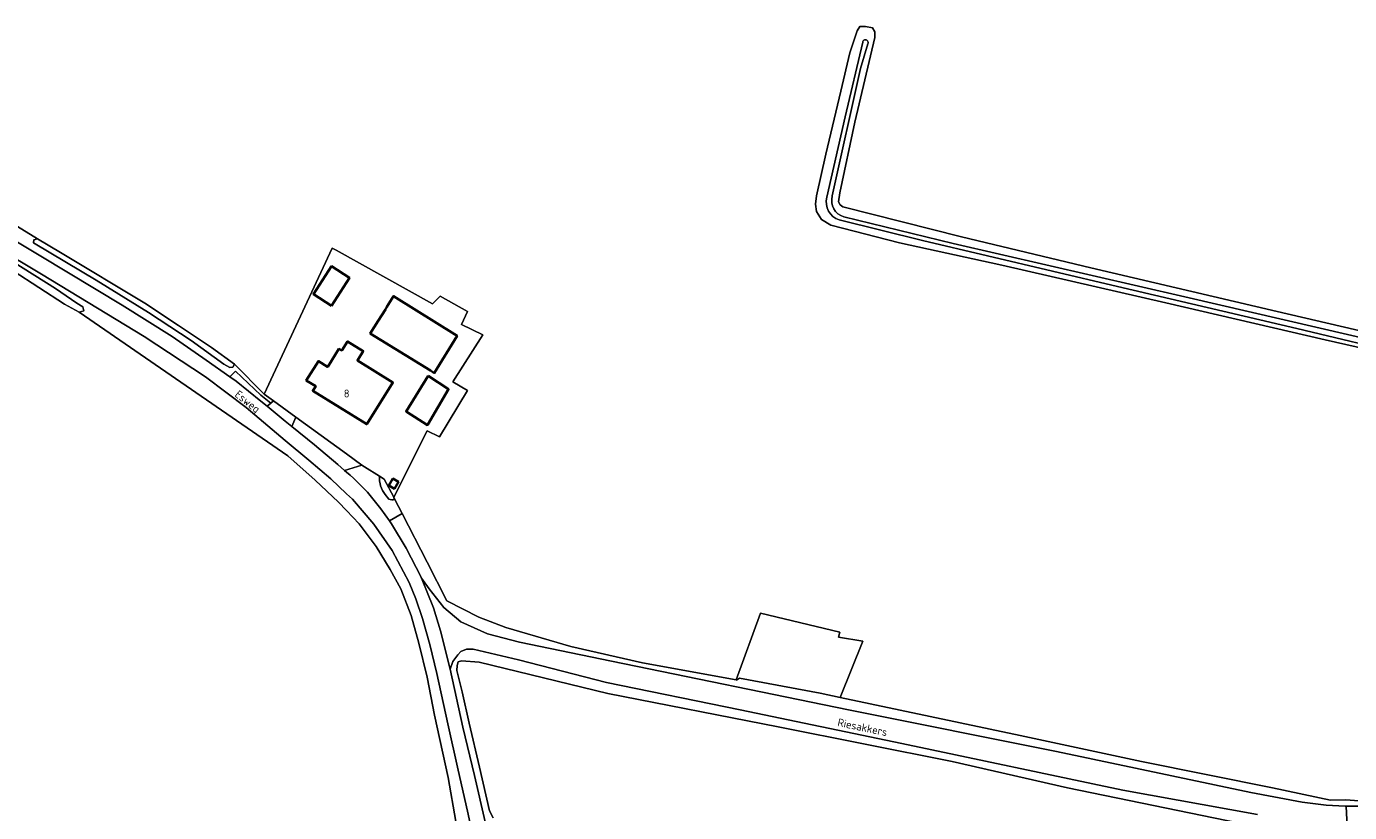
# Model space of a CAD drawing. Header units: metres. Extents: x 243820 to 248629, y 478632 to 483190.
# Tile 33 of 38: x 245927 to 246229, y 481792 to 481972. Entities that reach past the tile are written whole.
import ezdxf
from ezdxf.enums import TextEntityAlignment as Align

# ---------------------------------------------------------------- set-up
doc = ezdxf.new("R2010")
doc.units = ezdxf.units.M
for name, color, linetype, lineweight in [('B-XX-GR-BOUWLAND-GV', 80, 'Continuous', 13), ('B-XX-GR-GROENVOORZIENING-GV', 80, 'Continuous', 18), ('B-XX-OG-BEBOUWING-GV', 7, 'Continuous', 35), ('B-XX-OG-BEBOUWING-T18', 10, 'Continuous', 18), ('B-XX-OG-TERREIN_ERF-GV', 7, 'Continuous', 18), ('B-XX-OG-TOPOGRAFIE-T18', 10, 'Continuous', 18), ('B-XX-OG-WATER-GV', 130, 'Continuous', 18), ('B-XX-OG-WATER_GREPPEL-GV', 160, 'Continuous', 18), ('B-XX-OG-WATER_SLOOT-GV', 120, 'Continuous', 18), ('B-XX-VH-ONVERHARD-GV', 252, 'Continuous', 18), ('B-XX-VH-VERHARDING_GESLOTEN-GV', 252, 'Continuous', 18), ('B-XX-VH-VERHARDING_OPEN-GV', 252, 'Continuous', 18)]:
    doc.layers.add(name, color=color, linetype=linetype, lineweight=lineweight)
doc.styles.add('NLCS-ISO-M-T18', font='NLCS-ISO.ttf', dxfattribs={"height": 1.8})

msp = doc.modelspace()

# ---------------------------------------------------------------- linework, layer by layer
at = {"layer": 'B-XX-GR-BOUWLAND-GV'}
for points in [[(246239.57, 481896.54), (246223.09, 481900.26), (246186.74, 481908.66), (246149.33, 481917.3), (246125.99, 481922.4), (246110.4, 481926.37), (246108.24, 481927.69), (246107.13, 481929.53), (246106.9, 481931.21), (246107.13, 481933.06), (246109.23, 481942.57), (246112.64, 481956.93), (246114.74, 481965.7), (246116.37, 481970.69), (246116.99, 481971.66), (246118.31, 481971.7), (246119.9, 481971.39), (246120.39, 481970.46), (246120.44, 481969.21), (246115.84, 481949.9), (246112.4, 481933.79), (246112.13, 481931.71), (246112.5, 481931.03), (246113.13, 481930.57), (246140.17, 481923.76), (246169.64, 481916.69), (246212.11, 481906.69), (246241.84, 481899.76)], [(245922.98, 481927.28), (245929.52, 481923.28), (245934.78, 481920.14), (245953.96, 481908.64), (245961.7, 481903.52), (245969.18, 481898.48), (245974.4, 481894.68), (245981.2, 481887.86), (245996.7, 481921.16), (245997.63, 481920.69), (246019.59, 481908.43), (246021.31, 481910.18), (246027.56, 481906.67), (246026.17, 481903.71), (246031.06, 481901.4), (246024.22, 481890.69), (246027.58, 481888.72), (246021.17, 481878.12), (246018.39, 481879.47), (246010.73, 481864.35), (246010.79, 481864.23), (246010.98, 481863.84), (246012.63, 481860.65), (246018.34, 481849.52), (246022.83, 481840.77), (246030.14, 481837.02), (246036.31, 481834.65), (246051.08, 481830.36), (246067.41, 481826.6), (246088.77, 481822.71), (246094.36, 481837.93), (246112.4, 481833.61), (246112.1, 481832.46), (246117.64, 481831.54), (246112.48, 481818.7), (246153.54, 481810.06), (246181.22, 481804.12), (246211.06, 481798.12), (246224.29, 481795.27), (246227.75, 481795.38), (246234.72, 481794.8)], [(246024.92, 481790.42), (246023.14, 481800.42), (246020.04, 481814.66), (246018.38, 481823.32), (246016.48, 481831.08), (246014.74, 481837.4), (246012.32, 481843.48), (246009.92, 481847.88), (246006.72, 481853.16), (246002.82, 481858.32), (246000, 481861.32), (245998.18, 481863.26), (245992.82, 481868.26), (245986.58, 481873.76), (245939.02, 481906.52), (245935.7, 481908.38), (245918.06, 481919.78)], [(246209.09, 481788.87), (246164.33, 481798.09), (246138.04, 481804.12), (246098.33, 481812), (246059.56, 481819.58), (246030.2, 481826.76), (246026.18, 481827.08), (246025.44, 481826.8), (246025.18, 481825.98), (246025.12, 481824.82), (246026.34, 481820), (246027.94, 481812.88), (246030.28, 481802.82), (246032.6, 481792.88), (246033.42, 481791.27)]]:
    msp.add_lwpolyline(points, dxfattribs=at)
at = {"layer": 'B-XX-GR-GROENVOORZIENING-GV'}
for points in [[(246029.54, 481783.72), (246027.52, 481792.78), (246025.4, 481802.12), (246023.08, 481812.68), (246020.52, 481824.2), (246019, 481830.76), (246017.32, 481836.68), (246015.78, 481841.22), (246014.22, 481844.88), (246010.41, 481852.2), (246006.21, 481858.2), (246001.3, 481863.93), (246000, 481865.14), (245996.37, 481868.53), (245991.4, 481872.8), (245986, 481877.26), (245977.1, 481884.82), (245967.86, 481891.82), (245953.88, 481901.02), (245930.46, 481915.24), (245901.06, 481932.74)], [(245904.02, 481935.08), (245930.32, 481919.3), (245948.86, 481908.14), (245960.26, 481901.04), (245968, 481895.62), (245973.36, 481891.84), (245974.65, 481893.14), (245980.42, 481887.62), (245982.72, 481885.83), (245983.33, 481886.31), (245981.2, 481887.86), (245974.4, 481894.68), (245974.02, 481894.04), (245973.38, 481893.92), (245971.98, 481894.72), (245964.52, 481900.12), (245954.86, 481906.5), (245942.92, 481913.82), (245929.02, 481922.1), (245928.62, 481922.38), (245928.7, 481923.04), (245929.52, 481923.28), (245922.98, 481927.28)], [(245918.2, 481921.58), (245933.66, 481911.92), (245938.5, 481908.58), (245939.86, 481907.74), (245940.1, 481906.88), (245939.02, 481906.52), (245986.58, 481873.76), (245992.82, 481868.26), (245998.18, 481863.26), (246000, 481861.32), (246002.82, 481858.32), (246006.72, 481853.16), (246009.92, 481847.88), (246012.32, 481843.48), (246014.74, 481837.4), (246016.48, 481831.08), (246018.38, 481823.32), (246020.04, 481814.66), (246023.14, 481800.42), (246024.92, 481790.42)], [(246010.98, 481863.84), (246010.79, 481864.23), (246010.73, 481864.35), (246008.59, 481868.47), (246007.5, 481869.15)], [(246008.81, 481865), (246009.59, 481863.92)], [(246234.72, 481794.8), (246227.75, 481795.38), (246224.29, 481795.27), (246211.06, 481798.12), (246181.22, 481804.12), (246153.54, 481810.06), (246112.48, 481818.7), (246107.94, 481819.66), (246089.52, 481823.08), (246088.9, 481822.68), (246088.77, 481822.71), (246067.41, 481826.6), (246051.08, 481830.36), (246036.31, 481834.65), (246030.14, 481837.02), (246022.83, 481840.77), (246018.34, 481849.52), (246012.63, 481860.65), (246009.73, 481858.96), (246010.21, 481858.29), (246013.57, 481852.76), (246016.96, 481846.11), (246017.02, 481845.98), (246017.08, 481845.89), (246018.84, 481843.46), (246022.12, 481839.22), (246026.02, 481835.98), (246032.14, 481833.18), (246039.38, 481831.28), (246060.34, 481827), (246114.42, 481815.92), (246161.78, 481806.38), (246206.08, 481797.06), (246217.82, 481794.86), (246223.26, 481794.16), (246227.62, 481793.92), (246227.81, 481793.92), (246232.52, 481793.92)], [(246207.66, 481792), (246176.92, 481797.6), (246126.58, 481808.18), (246089.68, 481815.86), (246059.22, 481822.08), (246039.2, 481827.28), (246028.84, 481829.68), (246027.34, 481829.68), (246026.04, 481829.18), (246025.32, 481828.42), (246024.2, 481826.92), (246023.6, 481825.12), (246026.52, 481811.92), (246029.14, 481800.92), (246031.54, 481790.38)], [(246033.42, 481791.27), (246032.6, 481792.88), (246030.28, 481802.82), (246027.94, 481812.88), (246026.34, 481820), (246025.12, 481824.82), (246025.18, 481825.98), (246025.44, 481826.8), (246026.18, 481827.08), (246030.2, 481826.76), (246059.56, 481819.58), (246098.33, 481812), (246138.04, 481804.12), (246164.33, 481798.09), (246209.09, 481788.87)]]:
    msp.add_lwpolyline(points, dxfattribs=at)
msp.add_lwpolyline([(245988.39, 481882.64), (245987.47, 481880.49), (245992.66, 481876.29), (245997.96, 481871.8), (245999.53, 481870.47), (246003.48, 481871.7), (246000, 481874.23)], close=True, dxfattribs=at)
for points in [[(246007.5, 481869.15, 0.196787), (246008.81, 481865)], [(246009.59, 481863.92, 0.180664), (246010.98, 481863.84)]]:
    msp.add_lwpolyline(points, format="xyb", dxfattribs=at)
at = {"layer": 'B-XX-OG-BEBOUWING-GV'}
for points in [[(245996.53, 481908.02), (246000.64, 481914.4), (245996.55, 481917.03), (245992.44, 481910.66)], [(246007.15, 481904.59), (246005.37, 481901.7), (246019.08, 481893.27), (246019.97, 481892.68), (246025.19, 481901.17), (246010.69, 481910.24), (246009.19, 481907.77), (246008.83, 481907.18)], [(245998.91, 481897.78), (245998.24, 481898.19), (245995.69, 481894.1), (245995.67, 481894.1), (245993.55, 481895.42), (245990.8, 481891.01), (245992.94, 481889.68), (245992.29, 481888.63), (246004.58, 481880.98), (246010.53, 481890.53), (246002.47, 481895.56), (246003.79, 481897.68), (246000.23, 481899.9)], [(246018.57, 481892.04), (246013.56, 481883.93), (246018.46, 481880.81), (246018.51, 481880.93), (246023.23, 481888.96)], [(246009.62, 481867.07), (246010.88, 481866.3), (246011.81, 481867.84), (246010.56, 481868.6)]]:
    msp.add_lwpolyline(points, close=True, dxfattribs=at)
at = {"layer": 'B-XX-OG-TERREIN_ERF-GV'}
for points in [[(245983.33, 481886.31), (245988.39, 481882.64), (246000, 481874.23), (246003.48, 481871.7), (246004.1, 481871.26), (246007.5, 481869.15), (246008.59, 481868.47), (246010.73, 481864.35), (246018.39, 481879.47), (246021.17, 481878.12), (246027.58, 481888.72), (246024.22, 481890.69), (246031.06, 481901.4), (246026.17, 481903.71), (246027.56, 481906.67), (246021.31, 481910.18), (246019.59, 481908.43), (245997.63, 481920.69), (245996.7, 481921.16), (245981.2, 481887.86)], [(245996.55, 481917.03), (246000.64, 481914.4), (245996.53, 481908.02), (245992.44, 481910.66)], [(246019.08, 481893.27), (246005.37, 481901.7), (246007.15, 481904.59), (246008.83, 481907.18), (246009.19, 481907.77), (246010.69, 481910.24), (246025.19, 481901.17), (246019.97, 481892.68)], [(245998.91, 481897.78), (246000.23, 481899.9), (246003.79, 481897.68), (246002.47, 481895.56), (246010.53, 481890.53), (246004.58, 481880.98), (245992.29, 481888.63), (245992.94, 481889.68), (245990.8, 481891.01), (245993.55, 481895.42), (245995.67, 481894.1), (245995.69, 481894.1), (245998.24, 481898.19)], [(246023.23, 481888.96), (246018.51, 481880.93), (246018.46, 481880.81), (246013.56, 481883.93), (246018.57, 481892.04)], [(246009.62, 481867.07), (246010.56, 481868.6), (246011.81, 481867.84), (246010.88, 481866.3)], [(246107.94, 481819.66), (246112.48, 481818.7), (246117.64, 481831.54), (246112.1, 481832.46), (246112.4, 481833.61), (246094.36, 481837.93), (246088.77, 481822.71), (246088.9, 481822.68), (246089.52, 481823.08)]]:
    msp.add_lwpolyline(points, close=True, dxfattribs=at)
at = {"layer": 'B-XX-OG-WATER-GV'}
for points in [[(246118.82, 481967.75, 1.209052), (246117.64, 481968.09)], [(246109.48, 481932.74, 0.405124), (246112.28, 481927.6)], [(246113.36, 481928.27, -0.410972), (246110.7, 481933.05)]]:
    msp.add_lwpolyline(points, format="xyb", dxfattribs=at)
for points in [[(246117.64, 481968.09), (246113.64, 481951.13), (246109.48, 481932.74)], [(246110.7, 481933.05), (246117.12, 481962.12), (246118.82, 481967.75)], [(246112.28, 481927.6), (246131.27, 481922.89), (246175.71, 481912.41), (246216.62, 481902.83), (246242.64, 481896.6), (246253.05, 481893.87)], [(246253.52, 481895.42), (246236.36, 481899.58), (246191.06, 481910.02), (246138.26, 481922.18), (246113.36, 481928.27)]]:
    msp.add_lwpolyline(points, dxfattribs=at)
at = {"layer": 'B-XX-OG-WATER_GREPPEL-GV'}
for points in [[(245938.5, 481908.58), (245933.66, 481911.92), (245918.2, 481921.58), (245908.56, 481926.88), (245899.86, 481931.74), (245895.96, 481933.34), (245895.3, 481933.04), (245896, 481932.1), (245906.92, 481926.18), (245918.06, 481919.78), (245935.7, 481908.38), (245939.02, 481906.52), (245940.1, 481906.88), (245939.86, 481907.74)], [(245929.52, 481923.28), (245928.7, 481923.04), (245928.62, 481922.38), (245929.02, 481922.1), (245942.92, 481913.82), (245954.86, 481906.5), (245964.52, 481900.12), (245971.98, 481894.72), (245973.38, 481893.92), (245974.02, 481894.04), (245974.4, 481894.68), (245969.18, 481898.48), (245961.7, 481903.52), (245953.96, 481908.64), (245934.78, 481920.14)]]:
    msp.add_lwpolyline(points, close=True, dxfattribs=at)
at = {"layer": 'B-XX-OG-WATER_SLOOT-GV'}
for points in [[(246241.84, 481899.76), (246212.11, 481906.69), (246169.64, 481916.69), (246140.17, 481923.76), (246113.13, 481930.57), (246112.5, 481931.03), (246112.13, 481931.71), (246112.4, 481933.79), (246115.84, 481949.9), (246120.44, 481969.21), (246120.39, 481970.46), (246119.9, 481971.39), (246118.31, 481971.7), (246116.99, 481971.66), (246116.37, 481970.69), (246114.74, 481965.7), (246112.64, 481956.93), (246109.23, 481942.57), (246107.13, 481933.06), (246106.9, 481931.21), (246107.13, 481929.53), (246108.24, 481927.69), (246110.4, 481926.37), (246125.99, 481922.4), (246149.33, 481917.3), (246186.74, 481908.66), (246223.09, 481900.26), (246239.57, 481896.54)], [(246109.48, 481932.74), (246113.64, 481951.13), (246117.64, 481968.09)], [(246118.82, 481967.75), (246117.12, 481962.12), (246110.7, 481933.05)], [(246253.05, 481893.87), (246242.64, 481896.6), (246216.62, 481902.83), (246175.71, 481912.41), (246131.27, 481922.89), (246112.28, 481927.6)], [(246113.36, 481928.27), (246138.26, 481922.18), (246191.06, 481910.02), (246236.36, 481899.58), (246253.52, 481895.42)]]:
    msp.add_lwpolyline(points, dxfattribs=at)
for points in [[(246117.64, 481968.09, -1.209052), (246118.82, 481967.75)], [(246112.28, 481927.6, -0.405124), (246109.48, 481932.74)], [(246110.7, 481933.05, 0.410972), (246113.36, 481928.27)]]:
    msp.add_lwpolyline(points, format="xyb", dxfattribs=at)
at = {"layer": 'B-XX-VH-ONVERHARD-GV'}
msp.add_lwpolyline([(246228.15, 481787.68), (246227.81, 481793.92), (246227.62, 481793.92), (246223.26, 481794.16), (246217.82, 481794.86), (246206.08, 481797.06), (246161.78, 481806.38), (246114.42, 481815.92), (246060.34, 481827), (246039.38, 481831.28), (246032.14, 481833.18), (246026.02, 481835.98), (246022.12, 481839.22), (246018.84, 481843.46), (246017.08, 481845.89), (246019.8, 481839.12), (246021.42, 481833.88), (246023.6, 481825.18), (246023.6, 481825.12), (246024.2, 481826.92), (246025.32, 481828.42), (246026.04, 481829.18), (246027.34, 481829.68), (246028.84, 481829.68), (246039.2, 481827.28), (246059.22, 481822.08), (246089.68, 481815.86), (246126.58, 481808.18), (246176.92, 481797.6), (246207.66, 481792)], dxfattribs=at)
at = {"layer": 'B-XX-VH-VERHARDING_GESLOTEN-GV'}
for points in [[(245901.06, 481932.74), (245930.46, 481915.24), (245953.88, 481901.02), (245967.86, 481891.82), (245977.1, 481884.82), (245986, 481877.26), (245991.4, 481872.8), (245996.37, 481868.53), (246000, 481865.14), (246001.3, 481863.93), (246006.21, 481858.2), (246010.41, 481852.2), (246014.22, 481844.88), (246015.78, 481841.22), (246017.32, 481836.68), (246019, 481830.76), (246020.52, 481824.2), (246023.08, 481812.68), (246025.4, 481802.12), (246027.52, 481792.78), (246029.54, 481783.72)], [(246031.54, 481790.38), (246029.14, 481800.92), (246026.52, 481811.92), (246023.6, 481825.12), (246023.6, 481825.18), (246021.42, 481833.88), (246019.8, 481839.12), (246017.08, 481845.89), (246017.02, 481845.98), (246016.96, 481846.11), (246013.57, 481852.76), (246010.21, 481858.29), (246009.73, 481858.96), (246007.8, 481861.69), (246004.76, 481865.5), (246001.59, 481868.71), (246000.83, 481869.36), (246000, 481870.06), (245999.53, 481870.47), (245997.96, 481871.8), (245992.66, 481876.29), (245987.47, 481880.49), (245986, 481881.69), (245981.85, 481885.13), (245980.46, 481886.28), (245974.78, 481890.84), (245973.36, 481891.84), (245968, 481895.62), (245960.26, 481901.04), (245948.86, 481908.14), (245930.32, 481919.3), (245904.02, 481935.08)]]:
    msp.add_lwpolyline(points, dxfattribs=at)
at = {"layer": 'B-XX-VH-VERHARDING_OPEN-GV'}
for points in [[(245981.85, 481885.13), (245982.72, 481885.83), (245980.42, 481887.62), (245974.65, 481893.14), (245973.36, 481891.84), (245974.78, 481890.84), (245980.46, 481886.28)], [(245981.85, 481885.13), (245986, 481881.69), (245987.47, 481880.49), (245988.39, 481882.64), (245983.33, 481886.31), (245982.72, 481885.83)], [(246228.15, 481787.68), (246235.96, 481787.44), (246239.17, 481787.79), (246238.79, 481794.53), (246237.56, 481794.38), (246232.52, 481793.92), (246227.81, 481793.92)]]:
    msp.add_lwpolyline(points, close=True, dxfattribs=at)
for points in [[(246007.5, 481869.15), (246004.1, 481871.26), (246003.48, 481871.7), (245999.53, 481870.47), (246000, 481870.06)], [(246000, 481870.06), (246000.83, 481869.36), (246001.59, 481868.71), (246004.76, 481865.5), (246007.8, 481861.69), (246009.73, 481858.96), (246012.63, 481860.65), (246010.98, 481863.84)], [(246009.59, 481863.92), (246008.81, 481865)]]:
    msp.add_lwpolyline(points, dxfattribs=at)
for points in [[(246008.81, 481865, -0.196787), (246007.5, 481869.15)], [(246010.98, 481863.84, -0.180664), (246009.59, 481863.92)]]:
    msp.add_lwpolyline(points, format="xyb", dxfattribs=at)

# ---------------------------------------------------------------- texts
at = {"layer": 'B-XX-OG-BEBOUWING-T18', "style": 'NLCS-ISO-M-T18'}
msp.add_text('8', height=1.8, dxfattribs=at).set_placement((246000, 481888), align=Align.MIDDLE_CENTER)
at = {"layer": 'B-XX-OG-TOPOGRAFIE-T18', "style": 'NLCS-ISO-M-T18'}
for s, rotation, p in [('Esweg', 321.2, (245977.41, 481886.16)), ('Riesakkers', 348.2, (246117.6, 481811.91))]:
    msp.add_text(s, height=1.8, rotation=rotation, dxfattribs=at).set_placement(p, align=Align.MIDDLE_CENTER)

doc.saveas('drawing.dxf')
